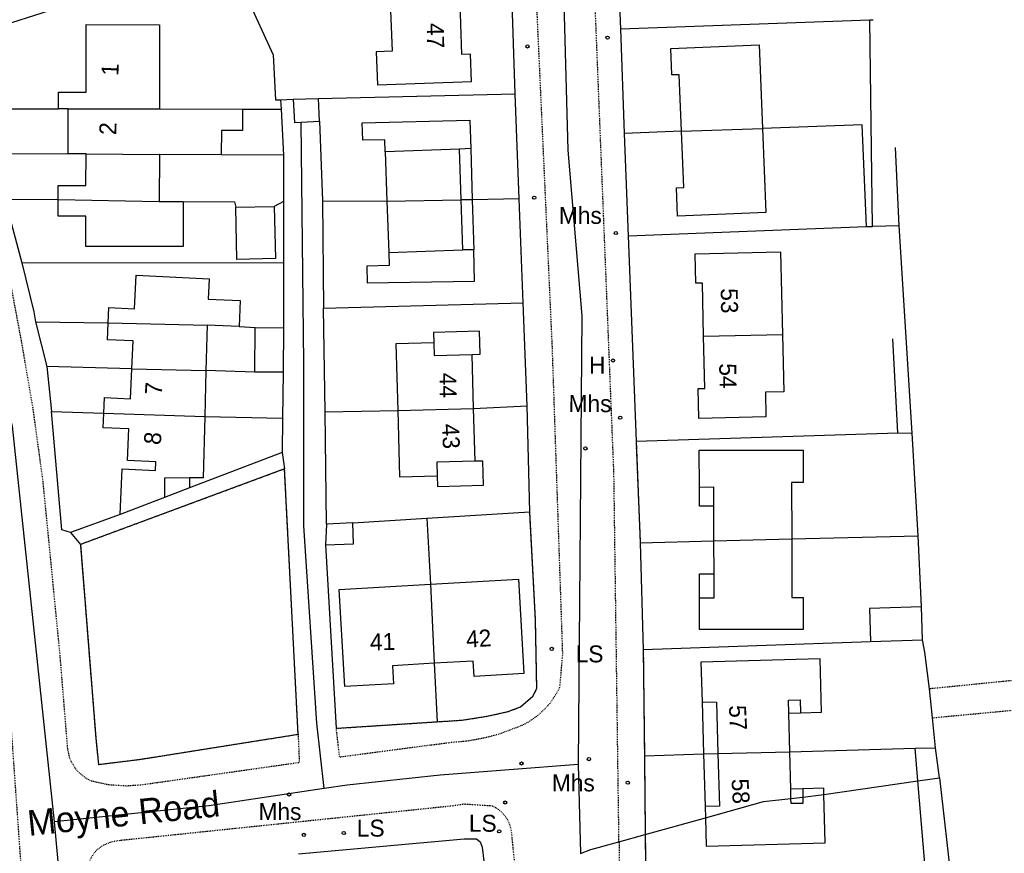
# Model space of a CAD drawing. Header units: metres. Extents: x 611948 to 1225781, y 656699 to 1316021.
# Tile 140 of 169: x 613710 to 613826, y 659003 to 659101. Entities that reach past the tile are written whole.
import ezdxf

# ---------------------------------------------------------------- set-up
doc = ezdxf.new("R2010")
doc.units = ezdxf.units.M
doc.linetypes.add('4696-08$0$PECK', pattern=[0.2, 0.1, -0.1])
for name, color, linetype in [('4696-08$0$BLD_INN_W', 253, 'Continuous'), ('4696-08$0$BLD_OTL_P', 253, 'Continuous'), ('4696-08$0$BLD_OTL_S', 253, 'Continuous'), ('4696-08$0$GEN_LIN_D', 253, 'Continuous'), ('4696-08$0$GEN_PCK_D', 253, '4696-08$0$PECK'), ('4696-08$0$OTHER_SYM', 253, 'Continuous'), ('4696-08$0$POLE_SYMB', 253, 'Continuous'), ('4696-08$0$ROADS', 253, 'Continuous'), ('4696-08$0$ROADS_CTR', 253, 'Continuous'), ('4696-08$0$ROADS_PCK', 253, '4696-08$0$PECK'), ('4696-08$0$TOWNLAND', 253, 'Continuous')]:
    doc.layers.add(name, color=color, linetype=linetype)
doc.styles.add('4696-08$0$STANDARD', font='txt')

# ---------------------------------------------------------------- blocks, each defined once
blk = doc.blocks.new('4696-08$0$13', base_point=(160450.170478, 242323.105036))
blk.add_circle((160450.170478, 242323.105036), 0.187958)
blk = doc.blocks.new('4696-08')
at = {"layer": '4696-08$0$BLD_INN_W', "flags": 128}
for points in [[(613715.642, 659090.616), (613726.399, 659090.591)], [(613787.906, 659087.991), (613797.446, 659088.305)], [(613761.743, 659085.852), (613752.988, 659085.541)], [(613763.079, 659085.916), (613761.743, 659085.852)], [(613761.954, 659079.876), (613761.743, 659085.852)], [(613717.759, 659085.292), (613726.387, 659085.238)], [(613714.479, 659079.912), (613726.374, 659079.701)], [(613753.2, 659079.738), (613761.954, 659079.876)], [(613763.247, 659079.901), (613761.954, 659079.876)], [(613762.162, 659074.003), (613761.954, 659079.876)], [(613753.414, 659073.692), (613762.162, 659074.003)], [(613763.454, 659073.992), (613762.162, 659074.003)], [(613720.354, 659065.401), (613732.004, 659065.119)], [(613790.512, 659063.808), (613799.795, 659064.008)], [(613758.725, 659063.028), (613758.764, 659061.539), (613763.25, 659061.657)], [(613723.139, 659059.985), (613731.867, 659059.768)], [(613719.857, 659054.753), (613731.729, 659054.368)], [(613754.474, 659055.079), (613763.418, 659055.316)], [(613763.583, 659049.086), (613759.097, 659048.967), (613759.139, 659047.378)], [(613729.925, 659047.127), (613727.005, 659047.108), (613727.008, 659044.826)], [(613791.729, 659043.784), (613791.727, 659046.012), (613790.012, 659046.01)], [(613791.732, 659039.693), (613800.894, 659039.926)], [(613790.026, 659033.002), (613791.742, 659033.004), (613791.739, 659035.811)], [(613758.325, 659034.589), (613758.761, 659025.276)], [(613790.333, 659020.732), (613792.014, 659020.692), (613792.197, 659014.65)], [(613800.542, 659019.397), (613800.507, 659020.954), (613801.903, 659020.984), (613801.94, 659019.435)], [(613790.506, 659014.592), (613792.197, 659014.65)], [(613792.197, 659014.65), (613792.384, 659008.464), (613790.68, 659008.389)], [(613792.197, 659014.65), (613800.67, 659014.828)], [(613800.808, 659009.355), (613800.793, 659010.444)], [(613802.216, 659010.484), (613802.204, 659009.513)], [(613802.204, 659009.513), (613802.21, 659008.743), (613800.816, 659008.747), (613800.808, 659009.355)]]:
    blk.add_lwpolyline(points, dxfattribs=at)
at = {"layer": '4696-08$0$BLD_OTL_P', "flags": 128}
for points in [[(613763.079, 659085.916), (613763.247, 659079.901)], [(613763.247, 659079.901), (613763.454, 659073.992)], [(613729.925, 659047.127), (613729.925, 659045.947)], [(613791.729, 659043.784), (613790.014, 659043.782), (613790.012, 659046.01)], [(613790.026, 659033.002), (613790.024, 659035.809), (613791.739, 659035.811)], [(613790.333, 659020.732), (613790.506, 659014.592)], [(613790.506, 659014.592), (613790.68, 659008.389)]]:
    blk.add_lwpolyline(points, dxfattribs=at)
at = {"layer": '4696-08$0$BLD_OTL_S', "flags": 128}
for points in [[(613753.556, 659104.139), (613753.799, 659097.387), (613751.947, 659097.32), (613752.088, 659093.414), (613763.154, 659093.813), (613763.037, 659097.04), (613762.045, 659097.004), (613761.782, 659104.28)], [(613714.504, 659090.619), (613714.509, 659092.565), (613717.757, 659092.558), (613717.775, 659100.533), (613726.422, 659100.522), (613726.399, 659090.591)], [(613787.906, 659087.991), (613787.646, 659094.629), (613786.779, 659094.595), (613786.656, 659097.733), (613797.06, 659098.14), (613797.446, 659088.305)], [(613742.167, 659091.735), (613745.15, 659091.841)], [(613742.167, 659091.735), (613742.31, 659089.007), (613743.082, 659089.042)], [(613745.261, 659089.14), (613745.15, 659091.841)], [(613715.642, 659090.616), (613714.504, 659090.619)], [(613715.636, 659085.305), (613715.642, 659090.616)], [(613715.642, 659090.616), (613726.399, 659090.591)], [(613726.399, 659090.591), (613736.198, 659090.569)], [(613736.198, 659090.569), (613736.192, 659088.063), (613733.693, 659088.069), (613733.687, 659085.195)], [(613743.082, 659089.042), (613745.261, 659089.14)], [(613752.988, 659085.541), (613752.936, 659086.941), (613750.372, 659086.903), (613750.296, 659088.942), (613762.976, 659089.278), (613763.079, 659085.916)], [(613797.446, 659088.305), (613797.836, 659078.375), (613787.432, 659077.966), (613787.301, 659081.304), (613788.167, 659081.338), (613787.906, 659087.991)], [(613787.906, 659087.991), (613797.446, 659088.305)], [(613714.479, 659079.912), (613714.483, 659081.574), (613717.731, 659081.567), (613717.759, 659085.292)], [(613717.759, 659085.292), (613715.636, 659085.305)], [(613717.759, 659085.292), (613726.387, 659085.238)], [(613726.387, 659085.238), (613726.374, 659079.701)], [(613733.687, 659085.195), (613726.387, 659085.238)], [(613752.988, 659085.541), (613753.2, 659079.738)], [(613729.191, 659079.695), (613729.178, 659074.375), (613717.715, 659074.402), (613717.723, 659077.957), (613714.475, 659077.964), (613714.479, 659079.912)], [(613714.479, 659079.912), (613726.374, 659079.701)], [(613753.2, 659079.738), (613761.954, 659079.876)], [(613763.247, 659079.901), (613761.954, 659079.876)], [(613726.374, 659079.701), (613729.191, 659079.695)], [(613739.92, 659079.106), (613740.058, 659072.959), (613735.531, 659072.858), (613735.393, 659079.005)], [(613735.393, 659079.005), (613739.92, 659079.106)], [(613753.2, 659079.738), (613753.414, 659073.692)], [(613753.414, 659073.692), (613753.472, 659072.16), (613750.824, 659072.076), (613750.857, 659070.101), (613763.534, 659070.286), (613763.454, 659073.992)], [(613790.512, 659063.808), (613790.369, 659070.08), (613789.583, 659070.062), (613789.504, 659073.523), (613799.572, 659073.752), (613799.795, 659064.008)], [(613720.354, 659065.401), (613720.438, 659067.19), (613723.478, 659067.025), (613723.653, 659070.992), (613732.26, 659070.59), (613732.147, 659068.183), (613735.924, 659068.007), (613735.781, 659064.942)], [(613723.139, 659059.985), (613723.292, 659063.262), (613720.261, 659063.403), (613720.354, 659065.401)], [(613720.354, 659065.401), (613732.004, 659065.119)], [(613732.004, 659065.119), (613731.867, 659059.768)], [(613735.781, 659064.942), (613732.004, 659065.119)], [(613737.642, 659059.595), (613737.675, 659064.825)], [(613737.675, 659064.825), (613741.026, 659064.804)], [(613741.026, 659064.804), (613740.993, 659059.574)], [(613763.25, 659061.657), (613764.179, 659061.681), (613764.107, 659064.4), (613758.692, 659064.257), (613758.725, 659063.028)], [(613799.795, 659064.008), (613799.949, 659057.262), (613797.786, 659057.213), (613797.852, 659054.301), (613789.947, 659054.12), (613789.866, 659057.652), (613790.652, 659057.67), (613790.512, 659063.808)], [(613790.512, 659063.808), (613799.795, 659064.008)], [(613758.725, 659063.028), (613754.266, 659062.91), (613754.474, 659055.079)], [(613763.418, 659055.316), (613763.25, 659061.657)], [(613719.857, 659054.753), (613719.943, 659056.593), (613722.974, 659056.451), (613723.139, 659059.985)], [(613723.139, 659059.985), (613731.867, 659059.768)], [(613731.867, 659059.768), (613731.729, 659054.368)], [(613740.993, 659059.574), (613737.642, 659059.595)], [(613721.758, 659042.809), (613722.01, 659048.189), (613725.918, 659048.007), (613725.966, 659049.025), (613722.634, 659049.181), (613722.807, 659052.884), (613719.776, 659053.024), (613719.857, 659054.753)], [(613719.857, 659054.753), (613731.729, 659054.368)], [(613731.729, 659054.368), (613731.545, 659047.146), (613729.925, 659047.127)], [(613754.474, 659055.079), (613763.418, 659055.316)], [(613754.474, 659055.079), (613754.681, 659047.259), (613759.139, 659047.378)], [(613763.583, 659049.086), (613763.418, 659055.316)], [(613790.012, 659046.01), (613790.006, 659050.372), (613802.227, 659050.387), (613802.232, 659046.569), (613800.886, 659046.568), (613800.894, 659039.926)], [(613759.139, 659047.378), (613759.172, 659046.127), (613764.587, 659046.27), (613764.512, 659049.11), (613763.583, 659049.086)], [(613729.925, 659045.947), (613727.008, 659044.826)], [(613727.008, 659044.826), (613721.758, 659042.809)], [(613791.732, 659039.693), (613791.729, 659043.784)], [(613745.967, 659039.221), (613749.277, 659039.357), (613749.191, 659041.83)], [(613746.082, 659041.673), (613745.967, 659039.221)], [(613749.191, 659041.83), (613746.082, 659041.673)], [(613800.894, 659039.926), (613800.902, 659033.015), (613802.248, 659033.016), (613802.252, 659029.265), (613790.03, 659029.251), (613790.026, 659033.002)], [(613791.732, 659039.693), (613800.894, 659039.926)], [(613791.739, 659035.811), (613791.732, 659039.693)], [(613758.325, 659034.589), (613768.687, 659035.193), (613769.335, 659024.077), (613763.46, 659023.735), (613763.355, 659025.544), (613758.761, 659025.276)], [(613758.761, 659025.276), (613753.859, 659024.991), (613753.983, 659022.866), (613748.258, 659022.533), (613747.592, 659033.965), (613758.325, 659034.589)], [(613758.325, 659034.589), (613758.761, 659025.276)], [(613816.181, 659031.942), (613810.039, 659031.746), (613810.163, 659027.866)], [(613816.304, 659028.062), (613816.181, 659031.942)], [(613810.163, 659027.866), (613816.304, 659028.062)], [(613801.94, 659019.435), (613804.42, 659019.505), (613804.243, 659025.806), (613790.202, 659025.412), (613790.333, 659020.732)], [(613800.542, 659019.397), (613801.94, 659019.435)], [(613800.67, 659014.828), (613800.542, 659019.397)], [(613790.506, 659014.592), (613792.197, 659014.65)], [(613792.197, 659014.65), (613800.67, 659014.828)], [(613800.793, 659010.444), (613800.67, 659014.828)], [(613802.216, 659010.484), (613800.793, 659010.444)], [(613804.692, 659009.832), (613804.672, 659010.553), (613802.216, 659010.484)], [(613790.717, 659007.064), (613790.811, 659003.729), (613804.852, 659004.124), (613804.692, 659009.832)], [(613790.68, 659008.389), (613790.717, 659007.064)]]:
    blk.add_lwpolyline(points, dxfattribs=at)
at = {"layer": '4696-08$0$GEN_LIN_D', "flags": 128}
for points in [[(613780.223, 659112.014), (613780.74, 659100.034)], [(613701.938, 659098.555), (613718.76, 659103.91), (613730.281, 659107.808)], [(613768.297, 659092.357), (613767.9, 659104.257)], [(613736.7, 659103.758), (613739.799, 659096.985), (613740.076, 659091.665), (613740.657, 659091.684)], [(613780.74, 659100.034), (613810.081, 659101.106)], [(613810.081, 659101.106), (613810.501, 659101.111)], [(613810.414, 659076.746), (613810.081, 659101.106)], [(613780.74, 659100.034), (613781.157, 659087.714)], [(613740.657, 659091.684), (613742.167, 659091.735)], [(613740.657, 659091.684), (613740.736, 659090.584)], [(613745.15, 659091.841), (613768.297, 659092.357)], [(613768.774, 659080.016), (613768.297, 659092.357)], [(613705.156, 659090.614), (613714.504, 659090.619)], [(613736.198, 659090.569), (613740.736, 659090.584)], [(613740.736, 659090.584), (613741.009, 659085.159)], [(613745.261, 659089.14), (613745.592, 659079.778)], [(613787.906, 659087.991), (613781.157, 659087.714)], [(613809.714, 659076.726), (613809.177, 659088.726), (613797.446, 659088.305)], [(613781.157, 659087.714), (613781.613, 659075.653)], [(613813.554, 659076.805), (613813.137, 659086.065)], [(613706.615, 659085.354), (613715.636, 659085.305)], [(613741.009, 659085.159), (613733.687, 659085.195)], [(613741.009, 659085.159), (613741.014, 659079.685)], [(613708.193, 659079.953), (613710.191, 659072.472)], [(613708.193, 659079.953), (613714.479, 659079.912)], [(613768.774, 659080.016), (613763.247, 659079.901)], [(613769.251, 659067.736), (613768.774, 659080.016)], [(613729.191, 659079.695), (613735.253, 659079.666), (613735.393, 659079.005)], [(613741.014, 659079.685), (613739.92, 659079.106)], [(613741.014, 659079.685), (613741.032, 659072.424)], [(613745.592, 659079.778), (613745.73, 659067.102)], [(613745.592, 659079.778), (613753.2, 659079.738)], [(613781.613, 659075.653), (613809.714, 659076.726)], [(613809.714, 659076.726), (613810.414, 659076.746)], [(613813.554, 659076.805), (613810.414, 659076.746)], [(613815.088, 659052.404), (613813.554, 659076.805)], [(613781.613, 659075.653), (613782.547, 659051.433)], [(613710.191, 659072.472), (613711.59, 659066.672), (613711.79, 659065.512)], [(613741.032, 659072.424), (613710.191, 659072.472)], [(613741.032, 659072.424), (613741.026, 659064.804)], [(613745.73, 659067.102), (613769.251, 659067.736)], [(613745.927, 659054.902), (613745.73, 659067.102)], [(613769.708, 659055.596), (613769.251, 659067.736)], [(613711.79, 659065.512), (613720.354, 659065.401)], [(613711.79, 659065.512), (613713.148, 659060.251)], [(613735.781, 659064.942), (613737.675, 659064.825)], [(613813.407, 659052.424), (613812.791, 659063.525)], [(613713.148, 659060.251), (613713.667, 659054.951)], [(613723.139, 659059.985), (613713.148, 659060.251)], [(613737.642, 659059.595), (613731.867, 659059.768)], [(613740.993, 659059.574), (613740.887, 659054.144)], [(613763.418, 659055.316), (613769.708, 659055.596)], [(613770.025, 659043.135), (613769.708, 659055.596)], [(613715.903, 659040.69), (613714.883, 659041.01), (613713.667, 659054.951)], [(613713.667, 659054.951), (613719.857, 659054.753)], [(613731.729, 659054.368), (613740.887, 659054.144)], [(613745.927, 659054.902), (613754.474, 659055.079)], [(613746.082, 659041.673), (613745.927, 659054.902)], [(613740.887, 659054.144), (613740.846, 659050.104)], [(613782.547, 659051.433), (613813.407, 659052.424)], [(613813.407, 659052.424), (613815.088, 659052.404)], [(613815.785, 659040.304), (613815.088, 659052.404)], [(613740.846, 659050.104), (613729.925, 659045.947)], [(613740.846, 659050.104), (613741.145, 659048.183)], [(613741.145, 659048.183), (613717.082, 659039.269)], [(613742.737, 659016.922), (613741.145, 659048.183)], [(613721.758, 659042.809), (613715.903, 659040.69)], [(613757.885, 659042.379), (613770.025, 659043.135)], [(613749.191, 659041.83), (613757.885, 659042.379)], [(613757.885, 659042.379), (613758.325, 659034.589)], [(613715.903, 659040.69), (613717.082, 659039.269)], [(613717.082, 659039.269), (613718.895, 659016.485), (613719.211, 659013.36), (613724.033, 659013.957), (613742.737, 659016.922)], [(613783.044, 659039.472), (613791.732, 659039.693)], [(613783.044, 659039.472), (613783.401, 659026.892)], [(613800.894, 659039.926), (613815.785, 659040.304)], [(613816.181, 659031.942), (613815.785, 659040.304)], [(613745.967, 659039.221), (613747.238, 659017.621)], [(613783.401, 659026.892), (613810.163, 659027.866)], [(613817.12, 659022.263), (613816.581, 659026.583), (613816.304, 659028.062)], [(613758.761, 659025.276), (613759.118, 659018.398)], [(613817.499, 659018.863), (613817.12, 659022.263)], [(613817.818, 659015.322), (613817.499, 659018.863)], [(613800.67, 659014.828), (613815.438, 659015.283)], [(613815.438, 659015.283), (613817.818, 659015.322)], [(613815.761, 659011.434), (613815.438, 659015.283)], [(613818.297, 659011.802), (613817.818, 659015.322)], [(613783.537, 659014.372), (613790.506, 659014.592)], [(613816.814, 658998.902), (613815.761, 659011.434)], [(613818.297, 659011.802), (613819.764, 658998.991)], [(613742.794, 659002.822), (613762.294, 659004.597), (613763.774, 659004.597), (613764.194, 659004.257), (613764.434, 659003.596), (613765.019, 658998.67)]]:
    blk.add_lwpolyline(points, dxfattribs=at)
at = {"layer": '4696-08$0$GEN_PCK_D', "flags": 128}
for points in [[(613811.953, 659148.027), (613864.998, 659165.473), (613866.151, 659164.05), (613867.318, 659163.042), (613868.633, 659162.237), (613870.338, 659161.571), (613874.813, 659144.93), (613875.672, 659140.749), (613875.512, 659137.87), (613875.411, 659137.21), (613874.289, 659136.664), (613873.172, 659135.869), (613872.29, 659134.987), (613871.623, 659134.084), (613871.091, 659133.095), (613870.64, 659131.8), (613870.456, 659130.819), (613870.404, 659129.469), (613870.515, 659128.483), (613870.858, 659127.207), (613871.414, 659126.008), (613872.166, 659124.922), (613873.347, 659123.77), (613876.868, 659121.649), (613877.427, 659118.529), (613881.584, 659032.225), (613880.453, 659031.448), (613879.441, 659030.436), (613878.663, 659029.306), (613878.282, 659028.386), (613817.12, 659022.263)], [(613782.547, 659051.433), (613783.044, 659039.472)], [(613741.145, 659048.183), (613717.082, 659039.269)], [(613742.737, 659016.922), (613741.145, 659048.183)], [(613759.118, 659018.398), (613762.018, 659018.578), (613764.978, 659019.037), (613767.478, 659019.596), (613768.938, 659020.135), (613770.399, 659021.395), (613770.859, 659022.295), (613770.702, 659030.435), (613770.025, 659043.135)], [(613717.082, 659039.269), (613718.895, 659016.485), (613719.211, 659013.36), (613724.033, 659013.957), (613742.737, 659016.922)], [(613783.401, 659026.892), (613783.537, 659014.372)], [(613817.499, 659018.863), (613878.716, 659024.641), (613879.332, 659023.812), (613880.228, 659022.881), (613880.621, 659022.546), (613881.881, 659021.866), (613882.299, 659015.005), (613885.323, 658951.063), (613826.057, 658945.197)], [(613747.238, 659017.621), (613759.118, 659018.398)], [(613783.537, 659014.372), (613783.636, 659005.093)], [(613783.636, 659005.093), (613783.713, 658997.951)]]:
    blk.add_lwpolyline(points, dxfattribs=at)
at = {"layer": '4696-08$0$OTHER_SYM', "flags": 128}
for points in [[(613810.081, 659101.106), (613810.501, 659101.111)], [(613810.414, 659076.746), (613810.081, 659101.106)], [(613813.554, 659076.805), (613810.414, 659076.746)], [(613815.088, 659052.404), (613813.554, 659076.805)], [(613815.785, 659040.304), (613815.088, 659052.404)], [(613816.181, 659031.942), (613815.785, 659040.304)], [(613816.304, 659028.062), (613816.181, 659031.942)], [(613817.12, 659022.263), (613816.581, 659026.583), (613816.304, 659028.062)], [(613817.499, 659018.863), (613817.12, 659022.263)], [(613817.818, 659015.322), (613817.499, 659018.863)], [(613818.297, 659011.802), (613817.818, 659015.322)], [(613818.297, 659011.802), (613819.764, 658998.991)]]:
    blk.add_lwpolyline(points, dxfattribs=at)
at = {"layer": '4696-08$0$ROADS', "flags": 128}
for points in [[(613780.223, 659112.014), (613780.74, 659100.034)], [(613768.297, 659092.357), (613767.9, 659104.257)], [(613780.74, 659100.034), (613781.157, 659087.714)], [(613740.657, 659091.684), (613742.167, 659091.735)], [(613740.657, 659091.684), (613740.736, 659090.584)], [(613742.167, 659091.735), (613742.31, 659089.007), (613743.082, 659089.042)], [(613768.774, 659080.016), (613768.297, 659092.357)], [(613740.736, 659090.584), (613741.009, 659085.159)], [(613743.082, 659089.042), (613745.261, 659089.14)], [(613745.261, 659089.14), (613745.592, 659079.778)], [(613781.157, 659087.714), (613781.613, 659075.653)], [(613741.009, 659085.159), (613741.014, 659079.685)], [(613708.193, 659079.953), (613710.191, 659072.472)], [(613769.251, 659067.736), (613768.774, 659080.016)], [(613741.014, 659079.685), (613741.032, 659072.424)], [(613745.592, 659079.778), (613745.73, 659067.102)], [(613781.613, 659075.653), (613782.547, 659051.433)], [(613710.191, 659072.472), (613711.59, 659066.672), (613711.79, 659065.512)], [(613741.032, 659072.424), (613741.026, 659064.804)], [(613745.927, 659054.902), (613745.73, 659067.102)], [(613769.708, 659055.596), (613769.251, 659067.736)], [(613711.79, 659065.512), (613713.148, 659060.251)], [(613741.026, 659064.804), (613740.993, 659059.574)], [(613713.148, 659060.251), (613713.667, 659054.951)], [(613740.993, 659059.574), (613740.887, 659054.144)], [(613770.025, 659043.135), (613769.708, 659055.596)], [(613715.903, 659040.69), (613714.883, 659041.01), (613713.667, 659054.951)], [(613746.082, 659041.673), (613745.927, 659054.902)], [(613740.887, 659054.144), (613740.846, 659050.104)], [(613782.547, 659051.433), (613783.044, 659039.472)], [(613740.846, 659050.104), (613741.145, 659048.183)], [(613742.737, 659016.922), (613741.145, 659048.183)], [(613759.118, 659018.398), (613762.018, 659018.578), (613764.978, 659019.037), (613767.478, 659019.596), (613768.938, 659020.135), (613770.399, 659021.395), (613770.859, 659022.295), (613770.702, 659030.435), (613770.025, 659043.135)], [(613746.082, 659041.673), (613745.967, 659039.221)], [(613715.903, 659040.69), (613717.082, 659039.269)], [(613717.082, 659039.269), (613718.895, 659016.485), (613719.211, 659013.36), (613724.033, 659013.957), (613742.737, 659016.922)], [(613783.044, 659039.472), (613783.401, 659026.892)], [(613745.967, 659039.221), (613747.238, 659017.621)], [(613783.401, 659026.892), (613783.537, 659014.372)], [(613747.238, 659017.621), (613759.118, 659018.398)], [(613783.537, 659014.372), (613783.636, 659005.093)], [(613742.794, 659002.822), (613762.294, 659004.597), (613763.774, 659004.597), (613764.194, 659004.257), (613764.434, 659003.596), (613765.019, 658998.67)], [(613783.636, 659005.093), (613783.713, 658997.951)]]:
    blk.add_lwpolyline(points, dxfattribs=at)
at = {"layer": '4696-08$0$ROADS_CTR', "flags": 128}
for points in [[(613770.133, 659158.651), (613770.872, 659148.792), (613773.312, 659130.49), (613774.532, 659085.753), (613776.159, 659066.231), (613775.752, 659013.36)], [(613679.842, 659139.278), (613684.651, 659130.084), (613689.125, 659118.289), (613695.206, 659102.663), (613701.326, 659083.72), (613709.053, 659053.216), (613713.995, 659006.593)], [(613745.803, 659010.515), (613744.95, 659018.236), (613743.424, 659041.484), (613743.424, 659060.629), (613743.082, 659089.042)], [(613775.752, 659013.36), (613759.481, 659012.091), (613748.503, 659010.92), (613745.803, 659010.515)], [(613775.752, 659013.36), (613775.991, 659002.888)], [(613745.803, 659010.515), (613732.235, 659008.479), (613713.995, 659006.593)], [(613713.995, 659006.593), (613717.23, 658971.821)]]:
    blk.add_lwpolyline(points, dxfattribs=at)
at = {"layer": '4696-08$0$ROADS_PCK', "flags": 128}
for points in [[(613780.543, 659004.245), (613779.946, 659047.733), (613777.184, 659116.615), (613776.309, 659134.995), (613774.936, 659159.076), (613773.196, 659161.597), (613771.216, 659160.098), (613770.555, 659158.977), (613770.133, 659158.651)], [(613742.737, 659016.922), (613742.876, 659013.57), (613724.374, 659010.949), (613722.549, 659010.812), (613720.42, 659010.951), (613718.335, 659011.409), (613717.7, 659011.758), (613716.95, 659012.368), (613716.527, 659012.853), (613716.025, 659013.679), (613715.789, 659014.279), (613715.594, 659015.225), (613714.699, 659026.19), (613712.704, 659046.591), (613711.507, 659055.352), (613710.109, 659063.472), (613708.93, 659069.733), (613707.533, 659075.513), (613705.554, 659083.074), (613703.455, 659089.755), (613700.998, 659096.615), (613697.94, 659103.957), (613695.821, 659109.477), (613691.264, 659120.578), (613689.924, 659124.639), (613689.306, 659127.438), (613689.186, 659128.919), (613689.686, 659130.839), (613690.166, 659131.998), (613691.207, 659133.398), (613695.558, 659136.365), (613702.438, 659139.535), (613717.736, 659146.39), (613744.989, 659158.371)], [(613770.133, 659158.651), (613764.754, 659154.499), (613766.31, 659139.659), (613769.409, 659133.898), (613772.65, 659062.615), (613773.88, 659026.374), (613773.539, 659022.434), (613773.067, 659021.544), (613772.377, 659020.551), (613771.779, 659019.869), (613770.884, 659019.057), (613769.891, 659018.368), (613769.092, 659017.938), (613766.451, 659016.941), (613764.759, 659016.486), (613762.691, 659016.109), (613760.597, 659015.917), (613747.632, 659014.22), (613747.238, 659017.621)], [(613713.32, 658969.202), (613711.269, 658987.811), (613710.412, 658997.151), (613708.259, 659027.432), (613707.369, 659036.504), (613706.454, 659044.923), (613705.355, 659053.726), (613704.348, 659060.914), (613703.747, 659063.635), (613702.246, 659070.081), (613700.469, 659077.176), (613698.475, 659084.576), (613697.562, 659087.408), (613694.997, 659094.916), (613692.422, 659101.894), (613689.495, 659109.268), (613686.182, 659117.02), (613685.792, 659118.751), (613685.208, 659120.428), (613684.606, 659121.714), (613683.694, 659123.237), (613682.615, 659124.646), (613681.383, 659125.924), (613680.014, 659127.055), (613679.254, 659127.524), (613678.462, 659127.685), (613677.666, 659127.55), (613584.753, 659089.506), (613583.014, 659088.706), (613581.293, 659087.328), (613579.992, 659085.788), (613578.132, 659082.508), (613574.929, 659075.588), (613574.408, 659072.869), (613574.947, 659068.669), (613603.707, 658988.399), (613607.264, 658977.858), (613616.916, 658947.375), (613620.433, 658935.973), (613621.46, 658932.307)], [(613768.423, 659000.118), (613767.886, 659005.434), (613767.714, 659006.185), (613767.395, 659006.887), (613766.943, 659007.511), (613766.375, 659008.032), (613765.656, 659008.456), (613762.276, 659008.677), (613761.015, 659008.477), (613721.593, 659004.373), (613720.753, 659004.217), (613719.697, 659003.79), (613719.015, 659003.294), (613718.501, 659002.642), (613718.23, 659002.159), (613717.876, 659001.112), (613717.792, 659000.009), (613720.639, 658974.174)], [(613780.543, 659004.245), (613780.632, 658995.032), (613785.033, 658995.091)]]:
    blk.add_lwpolyline(points, dxfattribs=at)
at = {"layer": '4696-08$0$TOWNLAND', "flags": 128}
for points in [[(613804.692, 659009.832), (613815.761, 659011.434)], [(613815.761, 659011.434), (613818.297, 659011.802)], [(613818.297, 659011.802), (613819.764, 658998.991)], [(613790.717, 659007.064), (613797.576, 659008.988), (613800.808, 659009.355)], [(613800.808, 659009.355), (613802.204, 659009.513)], [(613802.204, 659009.513), (613804.692, 659009.832)], [(613783.636, 659005.093), (613790.717, 659007.064)], [(613780.543, 659004.245), (613783.636, 659005.093)], [(613775.991, 659002.888), (613777.214, 659003.333), (613780.543, 659004.245)]]:
    blk.add_lwpolyline(points, dxfattribs=at)
at = {"layer": '4696-08$0$OTHER_SYM'}
for p in [(613779.2, 659098.994), (613769.759, 659097.957), (613770.555, 659080.136), (613780.174, 659075.973), (613779.83, 659060.954), (613780.688, 659054.213), (613776.586, 659050.594), (613776.997, 659013.994), (613769.057, 659013.476), (613781.576, 659011.212), (613741.675, 659009.823), (613767.135, 659008.876), (613743.414, 659005.062)]:
    blk.add_blockref('4696-08$0$13', p, dxfattribs=at)
at = {"layer": '4696-08$0$POLE_SYMB'}
for p in [(613772.62, 659026.975), (613766.435, 659005.476), (613748.115, 659005.281)]:
    blk.add_blockref('4696-08$0$13', p, dxfattribs=at)
at = {"layer": '4696-08$0$BLD_OTL_S', "style": '4696-08$0$STANDARD'}
for s, rotation, p in [('47', -88.80002, (613757.894, 659100.707)), ('1', 87.40002, (613721.548, 659094.449)), ('2', 88.20002, (613721.302, 659087.495)), ('53', -89.00002, (613792.526, 659069.455)), ('54', -89.00002, (613792.345, 659060.612)), ('44', -89.50002, (613759.388, 659059.509)), ('7', 86.00002, (613726.671, 659056.836)), ('43', -87.30002, (613759.672, 659053.467)), ('8', 83.60002, (613726.514, 659050.942)), ('41', 1.2, (613751.215, 659026.793)), ('42', 3.5, (613762.585, 659027.117)), ('57', -87.30002, (613793.496, 659020.308)), ('58', -86.60002, (613793.793, 659011.637))]:
    blk.add_text(s, height=2, rotation=rotation, dxfattribs=at).set_placement(p)
at = {"layer": '4696-08$0$OTHER_SYM', "style": '4696-08$0$STANDARD'}
for s, p in [('Mhs', (613773.464, 659077.054)), ('H', (613777.009, 659059.414)), ('Mhs', (613774.608, 659054.875)), ('Mhs', (613772.633, 659010.196)), ('Mhs', (613738.068, 659006.815))]:
    blk.add_text(s, height=2, rotation=-0.1, dxfattribs=at).set_placement(p)
at = {"layer": '4696-08$0$POLE_SYMB', "style": '4696-08$0$STANDARD'}
for p in [(613775.439, 659025.391), (613749.654, 659004.861), (613762.854, 659005.437)]:
    blk.add_text('LS', height=2, rotation=-0.1, dxfattribs=at).set_placement(p)
at = {"layer": '4696-08$0$ROADS', "style": '4696-08$0$STANDARD'}
blk.add_text('Moyne Road', height=3, rotation=5.9, dxfattribs=at).set_placement((613711.014, 659004.935))
blk.add_text('Moyne Road', height=3, rotation=5.9, dxfattribs=at).set_placement((613711.014, 659004.935))
blk = doc.blocks.new('OS Mapping')
blk.add_blockref('4696-08', (0, 0))

msp = doc.modelspace()

# ---------------------------------------------------------------- block references
msp.add_blockref('OS Mapping', (0, 0))

doc.saveas('drawing.dxf')
